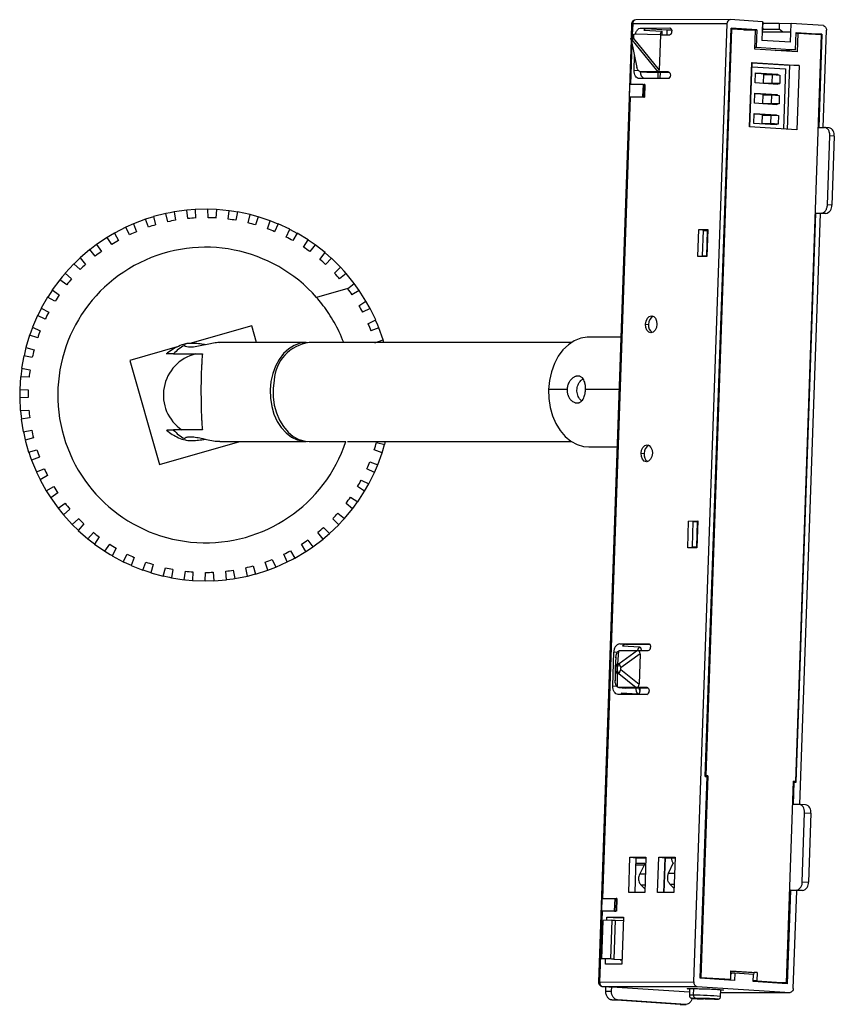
# Paper-space layout '_Superior' of a CAD drawing. Header units: millimetres. Extents: x -8 to 89, y -211 to -94.
import ezdxf

# ---------------------------------------------------------------- set-up
doc = ezdxf.new("R2010")
doc.units = ezdxf.units.MM

psp = doc.layouts.new('_Superior')

# ---------------------------------------------------------------- linework, layer by layer
at = {"color": 7, "linetype": 'Continuous', "lineweight": 25}
for p, q in [((76.26, -94.21), (65.11, -94.22)), ((80.11, -94.46), (76.28, -94.21)), ((64.61, -94.7), (64.55, -96.29)), ((64.74, -94.7), (64.69, -96.02)), ((75.9, -94.69), (64.74, -94.7)), ((65.74, -95.2), (69.12, -95.19)), ((65.74, -95.2), (66.47, -95.24)), ((66.06, -95.44), (68.19, -95.58)), ((66.38, -95.26), (68.79, -95.42)), ((68.19, -95.58), (68.18, -95.99)), ((68.79, -95.42), (68.77, -95.99)), ((68.79, -95.42), (69.35, -95.42)), ((69.14, -95.2), (69.12, -95.19)), ((71.98, -208.16), (75.9, -94.69)), ((73.33, -183.82), (76.39, -95.22)), ((76.43, -95.33), (73.38, -183.73)), ((79.44, -95.42), (76.39, -95.22)), ((76.43, -95.33), (76.39, -95.33)), ((79.26, -95.51), (76.43, -95.33)), ((77.88, -95.42), (79.44, -95.42)), ((79.19, -97.7), (79.26, -95.51)), ((79.44, -95.42), (79.37, -97.48)), ((80.11, -94.46), (80.03, -96.66)), ((80.11, -95.49), (80.07, -95.46)), ((80.11, -95.49), (80.07, -95.49)), ((80.11, -94.46), (80.17, -94.51)), ((80.14, -95.21), (80.11, -95.49)), ((80.13, -95.33), (82.06, -95.33)), ((80.14, -95.21), (80.17, -94.51)), ((80.16, -94.63), (82.08, -94.63)), ((82.08, -94.63), (82.06, -95.33)), ((82.47, -95.64), (82.06, -95.33)), ((82.08, -94.63), (83.49, -94.68)), ((83.42, -96.87), (83.49, -94.68)), ((87.32, -94.92), (83.49, -94.68)), ((87.27, -106.97), (87.67, -95.45)), ((64.54, -96.58), (60.69, -208.18)), ((64.53, -96.45), (64.53, -96.43)), ((64.67, -96.45), (64.53, -96.45)), ((64.55, -96.61), (65.24, -99.88)), ((64.69, -96.61), (64.55, -96.61)), ((67.75, -100.39), (64.69, -96.61)), ((64.83, -95.95), (64.82, -96.45)), ((64.82, -96.45), (67.86, -100.21)), ((68.01, -95.99), (64.94, -95.94)), ((68.01, -95.99), (67.86, -100.21)), ((68.01, -95.99), (69.09, -95.99)), ((83.42, -96.87), (80.03, -96.66)), ((80.07, -95.64), (82.47, -95.64)), ((83.46, -95.68), (80.07, -95.68)), ((83.46, -95.68), (82.47, -95.64)), ((84.02, -97.78), (84.09, -95.72)), ((84.04, -184.41), (87.09, -96.01)), ((84.09, -95.72), (87.14, -95.91)), ((84.27, -95.83), (84.09, -95.83)), ((84.27, -95.83), (84.19, -98.03)), ((87.09, -96.01), (84.27, -95.83)), ((87.14, -95.91), (85.59, -95.91)), ((87.14, -95.91), (86.76, -106.97)), ((64.65, -97.13), (64.49, -101.87)), ((84.19, -98.03), (79.19, -97.7)), ((79.2, -97.48), (79.37, -97.48)), ((79.37, -97.48), (84.02, -97.78)), ((81.59, -97.86), (83.25, -97.84)), ((84.02, -97.78), (83.02, -97.79)), ((83.25, -97.81), (83.02, -97.79)), ((83.17, -97.84), (83.16, -97.96)), ((83.26, -97.79), (83.25, -97.96)), ((64.89, -100.19), (64.95, -98.49)), ((64.89, -100.19), (65.41, -100.22)), ((78.57, -106.92), (78.83, -99.28)), ((78.62, -106.92), (78.88, -99.32)), ((78.83, -99.28), (84.43, -99.64)), ((78.83, -99.28), (78.88, -99.32)), ((78.87, -99.79), (82.82, -100.04)), ((78.88, -99.32), (83.3, -99.6)), ((82.82, -100.04), (82.57, -107.17)), ((83.3, -99.6), (83.04, -107.2)), ((84.43, -99.64), (83.3, -99.6)), ((84.43, -99.64), (84.16, -107.27)), ((68.91, -101.19), (65.53, -101.19)), ((65.66, -100.39), (66.41, -100.44)), ((68.94, -100.39), (65.69, -100.39)), ((65.69, -100.39), (66.43, -100.44)), ((66.43, -100.44), (66.41, -100.44)), ((66.43, -100.44), (69.06, -100.44)), ((67.73, -101.19), (67.75, -100.44)), ((68, -101.19), (68.03, -100.44)), ((68.96, -100.39), (68.94, -100.39)), ((79.22, -101.71), (79.26, -100.51)), ((79.26, -100.51), (81.91, -100.68)), ((79.26, -100.56), (81.24, -100.68)), ((80.24, -101.72), (80.28, -100.72)), ((80.28, -100.72), (81.29, -100.72)), ((81.24, -100.68), (81.23, -100.72)), ((81.24, -100.68), (81.91, -100.68)), ((81.26, -101.72), (81.29, -100.72)), ((81.29, -100.72), (82.17, -100.78)), ((81.91, -100.68), (81.91, -100.76)), ((82.17, -100.78), (82.14, -101.78)), ((64.36, -103.37), (64.41, -101.87)), ((65.97, -101.87), (64.41, -101.87)), ((65.97, -101.87), (65.91, -103.36)), ((65.97, -101.87), (66.11, -101.87)), ((66.06, -103.37), (66.11, -101.87)), ((66.18, -101.88), (66.11, -101.87)), ((66.18, -101.88), (66.13, -103.37)), ((81.87, -101.88), (79.22, -101.71)), ((81.12, -101.78), (80.24, -101.72)), ((80.24, -101.72), (81.26, -101.72)), ((81.12, -101.78), (82.14, -101.78)), ((81.2, -101.78), (81.2, -101.84)), ((82.14, -101.78), (81.26, -101.72)), ((81.87, -101.78), (81.87, -101.88)), ((64.44, -103.38), (61.16, -198.26)), ((64.36, -103.37), (65.91, -103.36)), ((64.36, -103.37), (64.37, -103.37)), ((64.44, -103.38), (64.37, -103.37)), ((66.13, -103.37), (64.44, -103.38)), ((66.06, -103.37), (65.91, -103.36)), ((66.06, -103.37), (66.13, -103.37)), ((79.14, -104.11), (79.18, -102.91)), ((79.18, -102.91), (81.83, -103.08)), ((79.18, -102.95), (81.15, -103.08)), ((80.16, -104.12), (80.19, -103.12)), ((80.19, -103.12), (81.21, -103.12)), ((81.15, -103.08), (81.83, -103.08)), ((81.15, -103.08), (81.15, -103.12)), ((81.17, -104.12), (81.21, -103.12)), ((81.21, -103.12), (82.09, -103.18)), ((81.83, -103.08), (81.83, -103.16)), ((82.09, -103.18), (82.06, -104.17)), ((81.79, -104.28), (79.14, -104.11)), ((81.04, -104.17), (80.16, -104.12)), ((80.16, -104.12), (81.17, -104.12)), ((82.06, -104.17), (81.04, -104.17)), ((81.12, -104.17), (81.11, -104.24)), ((82.06, -104.17), (81.17, -104.12)), ((81.79, -104.17), (81.79, -104.28)), ((79.06, -106.51), (79.1, -105.31)), ((79.1, -105.31), (81.75, -105.48)), ((79.1, -105.35), (81.07, -105.48)), ((80.08, -106.52), (80.11, -105.52)), ((80.11, -105.52), (81.12, -105.52)), ((81.07, -105.48), (81.75, -105.48)), ((81.07, -105.48), (81.07, -105.52)), ((81.09, -106.52), (81.12, -105.52)), ((81.12, -105.52), (82.01, -105.57)), ((81.75, -105.48), (81.74, -105.56)), ((82.01, -105.57), (81.97, -106.57)), ((84.16, -107.27), (78.57, -106.92)), ((81.71, -106.68), (79.06, -106.51)), ((80.96, -106.57), (80.08, -106.52)), ((80.08, -106.52), (81.09, -106.52)), ((81.97, -106.57), (80.96, -106.57)), ((81.03, -106.57), (81.03, -106.63)), ((81.97, -106.57), (81.09, -106.52)), ((81.71, -106.57), (81.71, -106.68)), ((86.76, -106.97), (87.43, -106.97)), ((87.98, -107), (87.46, -106.97)), ((87.79, -116.13), (88.07, -107.97)), ((88.59, -108), (88.07, -107.97)), ((88.59, -108), (88.31, -116.16)), ((88.31, -116.16), (87.79, -116.13)), ((8, -117.54), (7.03, -117.85)), ((9.45, -117.16), (7.99, -117.53)), ((7.99, -117.53), (8.24, -118.51)), ((9.7, -118.14), (9.45, -117.16)), ((11.93, -116.76), (10.44, -116.96)), ((10.44, -116.96), (10.58, -117.97)), ((12.94, -116.7), (11.93, -116.77)), ((12.07, -117.77), (11.93, -116.76)), ((14.44, -116.65), (12.94, -116.68)), ((12.94, -116.68), (12.96, -117.7)), ((14.46, -117.66), (14.44, -116.65)), ((15.45, -116.7), (14.44, -116.66)), ((15.45, -116.69), (15.36, -117.7)), ((16.95, -116.83), (15.45, -116.69)), ((16.85, -117.83), (16.95, -116.83)), ((17.95, -116.98), (17.74, -117.97)), ((19.42, -117.29), (17.95, -116.98)), ((19.21, -118.28), (19.42, -117.29)), ((20.39, -117.56), (19.41, -117.3)), ((20.4, -117.55), (20.08, -118.51)), ((21.82, -118.02), (20.4, -117.55)), ((84.08, -184.51), (86.41, -117.13)), ((86.92, -117.16), (84.5, -187.13)), ((86.92, -117.16), (86.41, -117.13)), ((86.41, -117.13), (87.08, -117.13)), ((87.6, -117.16), (86.92, -117.16)), ((87.6, -117.16), (87.08, -117.13)), ((4.7, -118.79), (3.37, -119.48)), ((5.63, -118.38), (4.7, -118.8)), ((5.17, -119.69), (4.7, -118.79)), ((7.03, -117.84), (5.62, -118.37)), ((5.62, -118.37), (5.99, -119.32)), ((7.39, -118.78), (7.03, -117.84)), ((21.5, -118.99), (21.82, -118.02)), ((22.76, -118.41), (21.82, -118.04)), ((22.76, -118.4), (22.33, -119.32)), ((24.12, -119.03), (22.76, -118.4)), ((2.49, -119.99), (1.25, -120.83)), ((3.06, -120.83), (2.49, -119.99)), ((3.37, -119.48), (3.83, -120.38)), ((23.69, -119.95), (24.12, -119.03)), ((25.02, -119.51), (24.49, -120.38)), ((26.3, -120.3), (25.02, -119.51)), ((72.44, -122.26), (72.55, -119.06)), ((72.55, -119.06), (73.63, -119.06)), ((72.55, -119.06), (73.07, -119.11)), ((73.06, -119.16), (72.96, -122.16)), ((73.06, -119.16), (73.57, -119.16)), ((73.07, -119.11), (73.63, -119.11)), ((73.07, -119.16), (73.07, -119.11)), ((73.11, -119.16), (73.11, -119.11)), ((73.57, -119.16), (73.46, -122.16)), ((73.63, -119.06), (73.52, -122.26)), ((73.63, -119.17), (73.57, -119.16)), ((1.26, -120.84), (0.45, -121.45)), ((1.25, -120.83), (1.82, -121.67)), ((25.77, -121.16), (26.3, -120.3)), ((27.12, -120.88), (26.29, -120.31)), ((27.13, -120.87), (26.5, -121.67)), ((28.31, -121.8), (27.13, -120.87)), ((0.44, -121.44), (-0.7, -122.42)), ((-0.7, -122.42), (-0.04, -123.19)), ((1.1, -122.22), (0.44, -121.44)), ((27.68, -122.6), (28.31, -121.8)), ((29.06, -122.48), (28.3, -121.81)), ((73.52, -122.26), (72.44, -122.26)), ((72.96, -122.16), (73.46, -122.16)), ((73, -122.2), (72.96, -122.16)), ((72.97, -122.26), (72.97, -122.17)), ((73, -122.26), (73, -122.2)), ((73.53, -122.2), (73, -122.2)), ((73.53, -122.16), (73.46, -122.16)), ((-1.43, -123.12), (-2.45, -124.22)), ((-0.69, -123.81), (-1.43, -123.12)), ((-0.69, -122.43), (-1.42, -123.13)), ((29.07, -122.47), (28.36, -123.19)), ((30.14, -123.52), (29.07, -122.47)), ((29.43, -124.24), (30.14, -123.52)), ((-2.45, -124.22), (-1.71, -124.91)), ((30.82, -124.27), (30.03, -124.91)), ((31.76, -125.44), (30.82, -124.27)), ((-3.1, -125), (-3.99, -126.21)), ((-2.28, -125.6), (-3.1, -125)), ((30.97, -126.08), (31.76, -125.44)), ((32.34, -126.27), (31.75, -125.45)), ((-4.54, -127.06), (-5.29, -128.36)), ((-3.67, -127.56), (-4.54, -127.06)), ((-3.98, -126.21), (-4.53, -127.06)), ((-3.99, -126.21), (-3.17, -126.81)), ((31.01, -126.04), (27.3, -127.1)), ((32.35, -126.27), (31.49, -126.81)), ((33.15, -127.53), (32.35, -126.27)), ((32.3, -128.08), (33.15, -127.53)), ((33.63, -128.43), (33.14, -127.54)), ((-5.75, -129.26), (-6.34, -130.64)), ((-4.82, -129.66), (-5.75, -129.26)), ((-5.28, -128.36), (-5.73, -129.27)), ((-5.29, -128.36), (-4.41, -128.86)), ((33.65, -128.42), (32.73, -128.86)), ((34.3, -129.77), (33.65, -128.42)), ((19.63, -130.45), (12.29, -132.55)), ((20.2, -132.45), (19.63, -130.45)), ((33.39, -130.21), (34.3, -129.77)), ((66.25, -130.28), (66.62, -130.3)), ((-6.69, -131.59), (-7.12, -133.03)), ((-5.72, -131.89), (-6.69, -131.59)), ((-6.34, -130.64), (-5.41, -131.04)), ((34.69, -130.71), (33.73, -131.04)), ((35.18, -132.13), (34.69, -130.71)), ((11.67, -132.75), (11.67, -132.79)), ((26.08, -132.45), (15.85, -132.45)), ((57.45, -132.45), (26.42, -132.45)), ((34.22, -132.46), (35.18, -132.13)), ((63.33, -131.8), (59.53, -131.8)), ((-7.36, -134.02), (-7.62, -135.49)), ((-6.36, -134.2), (-7.36, -134.02)), ((-7.11, -133.03), (-7.34, -134.02)), ((-7.12, -133.03), (-6.15, -133.32)), ((10.81, -132.97), (5.18, -134.58)), ((10.38, -133.8), (13.79, -133.8)), ((5.18, -134.58), (8.69, -146.87)), ((-7.61, -135.49), (-7.73, -136.5)), ((-7.62, -135.49), (-6.63, -135.67)), ((-7.75, -136.5), (-7.84, -138)), ((-6.74, -136.56), (-7.75, -136.5)), ((-7.84, -138), (-6.83, -138.06)), ((56.96, -137.99), (54.78, -137.99)), ((63.11, -137.99), (59.15, -137.99)), ((-6.84, -138.96), (-7.85, -139.01)), ((-7.85, -139.01), (-7.78, -140.51)), ((-7.78, -140.51), (-6.76, -140.46)), ((-6.67, -141.35), (-7.67, -141.52)), ((-7.67, -141.52), (-7.42, -143)), ((-7.42, -143), (-6.42, -142.83)), ((-7.41, -142.99), (-7.19, -143.98)), ((13.79, -142.8), (10.38, -142.8)), ((-6.22, -143.71), (-7.2, -143.99)), ((-7.2, -143.99), (-6.79, -145.43)), ((8.69, -146.87), (18.22, -144.15)), ((11.67, -143.81), (11.69, -143.85)), ((15.85, -144.15), (26.08, -144.15)), ((26.42, -144.15), (30.78, -144.15)), ((30.97, -144.15), (57.45, -144.15)), ((34.39, -144.29), (35.38, -144.53)), ((35.38, -144.53), (35.47, -144.15)), ((-6.79, -145.43), (-5.81, -145.15)), ((35.08, -145.5), (34.13, -145.15)), ((34.57, -146.91), (35.08, -145.5)), ((59.53, -144.8), (62.88, -144.8)), ((65.72, -145.56), (66.09, -145.59)), ((-5.52, -146), (-6.45, -146.39)), ((-6.45, -146.39), (-5.88, -147.77)), ((33.62, -146.56), (34.57, -146.91)), ((-5.88, -147.77), (-4.94, -147.38)), ((34.17, -147.84), (33.26, -147.39)), ((33.5, -149.18), (34.17, -147.84)), ((-4.55, -148.19), (-5.44, -148.69)), ((-5.44, -148.69), (-4.71, -150)), ((32.59, -148.73), (33.5, -149.18)), ((32.98, -150.05), (33.49, -149.17)), ((-4.71, -150), (-3.82, -149.51)), ((-4.7, -149.99), (-4.16, -150.85)), ((-3.34, -150.26), (-4.17, -150.85)), ((32.99, -150.06), (32.14, -149.51)), ((32.17, -151.32), (32.99, -150.06)), ((-4.17, -150.85), (-3.29, -152.07)), ((-3.29, -152.07), (-2.47, -151.48)), ((31.57, -152.13), (30.79, -151.49)), ((31.32, -150.76), (32.17, -151.32)), ((-1.91, -152.18), (-2.66, -152.86)), ((29.83, -152.64), (30.61, -153.29)), ((30.61, -153.29), (31.57, -152.13)), ((-2.66, -152.86), (-1.65, -153.98)), ((-1.65, -153.98), (-0.9, -153.3)), ((29.92, -154.03), (29.22, -153.3)), ((71.25, -156.77), (71.36, -153.58)), ((71.36, -153.58), (72.44, -153.57)), ((71.88, -153.62), (71.36, -153.58)), ((71.87, -153.63), (71.77, -156.62)), ((71.87, -153.63), (72.38, -153.63)), ((71.88, -153.62), (72.44, -153.62)), ((71.88, -153.63), (71.88, -153.62)), ((71.92, -153.63), (71.92, -153.62)), ((72.38, -153.63), (72.27, -156.62)), ((72.44, -153.57), (72.33, -156.77)), ((72.44, -153.63), (72.38, -153.63)), ((-0.26, -153.93), (-0.93, -154.69)), ((-0.93, -154.69), (0.2, -155.68)), ((0.2, -155.68), (0.87, -154.92)), ((28.07, -155.73), (27.45, -154.92)), ((28.06, -155.72), (28.83, -155.06)), ((28.14, -154.34), (28.84, -155.07)), ((28.84, -155.07), (29.92, -154.03)), ((0.21, -155.67), (1, -156.29)), ((1.57, -155.47), (1, -156.3)), ((26.26, -155.83), (26.87, -156.63)), ((26.87, -156.63), (28.07, -155.73)), ((1, -156.3), (2.23, -157.16)), ((2.23, -157.16), (2.81, -156.33)), ((3.57, -156.8), (3.09, -157.69)), ((24.22, -157.09), (24.74, -157.97)), ((24.74, -157.97), (26.03, -157.2)), ((26.03, -157.2), (25.51, -156.33)), ((72.33, -156.77), (71.25, -156.77)), ((71.77, -156.62), (72.27, -156.62)), ((71.81, -156.66), (71.77, -156.62)), ((71.77, -156.77), (71.78, -156.63)), ((71.81, -156.77), (71.81, -156.66)), ((72.34, -156.66), (71.81, -156.66)), ((72.34, -156.63), (72.27, -156.62)), ((3.09, -157.69), (4.41, -158.4)), ((4.41, -158.4), (4.89, -157.51)), ((5.71, -157.89), (5.33, -158.83)), ((6.73, -159.38), (7.1, -158.44)), ((21.52, -159.41), (21.22, -158.44)), ((22.06, -158.12), (22.47, -159.05)), ((22.47, -159.05), (23.84, -158.43)), ((23.84, -158.43), (23.42, -157.51)), ((5.33, -158.83), (6.73, -159.38)), ((6.73, -159.37), (7.69, -159.69)), ((7.95, -158.72), (7.69, -159.7)), ((7.69, -159.7), (9.14, -160.09)), ((9.14, -160.09), (9.4, -159.12)), ((10.28, -159.3), (10.13, -160.3)), ((11.61, -160.53), (11.77, -159.52)), ((12.66, -159.61), (12.62, -160.62)), ((14.12, -160.67), (14.16, -159.66)), ((15.06, -159.64), (15.14, -160.65)), ((16.63, -160.53), (16.55, -159.52)), ((17.44, -159.4), (17.64, -160.4)), ((19.11, -160.11), (18.92, -159.12)), ((19.79, -158.89), (20.09, -159.86)), ((20.09, -159.86), (21.52, -159.41)), ((21.52, -159.39), (22.47, -159.03)), ((10.13, -160.3), (11.61, -160.53)), ((12.62, -160.62), (14.12, -160.67)), ((14.12, -160.66), (15.14, -160.64)), ((15.14, -160.65), (16.63, -160.53)), ((17.64, -160.4), (19.11, -160.11)), ((62.98, -170.49), (63.1, -168.95)), ((65.31, -168.91), (63.12, -170.49)), ((63.22, -168.11), (66.6, -168.11)), ((63.22, -168.11), (63.95, -168.16)), ((63.26, -168.91), (66.57, -168.91)), ((63.54, -168.36), (65.53, -168.49)), ((63.95, -168.16), (66.73, -168.16)), ((66.62, -168.11), (66.6, -168.11)), ((62.37, -173.11), (62.51, -169.11)), ((62.9, -169.14), (62.51, -169.11)), ((62.75, -169.7), (62.65, -170.91)), ((65.61, -169.32), (63.35, -170.94)), ((65.61, -169.32), (65.49, -172.9)), ((62.64, -171.21), (62.65, -172.49)), ((62.86, -171.05), (62.92, -171.05)), ((63.12, -170.49), (62.98, -170.49)), ((63.34, -171.17), (65.49, -172.9)), ((62.95, -173.27), (62.94, -171.62)), ((62.94, -171.62), (63.08, -171.62)), ((63.08, -171.62), (65.16, -173.31)), ((62.37, -173.11), (62.81, -173.14)), ((63.09, -173.31), (63.83, -173.36)), ((66.42, -173.31), (63.11, -173.31)), ((63.11, -173.31), (63.84, -173.36)), ((63.84, -173.36), (63.83, -173.36)), ((63.84, -173.36), (66.55, -173.35)), ((65.58, -173.35), (65.57, -173.66)), ((66.44, -173.31), (66.42, -173.31)), ((66.39, -174.11), (63.01, -174.11)), ((65.34, -174.08), (63.35, -173.96)), ((72.73, -207.71), (73.55, -183.84)), ((73.63, -183.74), (72.81, -207.62)), ((73.33, -183.82), (73.55, -183.84)), ((73.34, -183.73), (73.38, -183.73)), ((73.63, -183.74), (73.34, -183.74)), ((73.63, -183.74), (73.38, -183.73)), ((82.96, -208.27), (83.79, -184.39)), ((83.77, -187.13), (83.86, -184.5)), ((83.86, -184.5), (83.78, -184.5)), ((84.04, -184.41), (83.79, -184.39)), ((84.04, -184.41), (83.79, -184.41)), ((83.86, -184.5), (84.08, -184.51)), ((84.44, -187.13), (83.77, -187.13)), ((85.21, -187.18), (84.47, -187.13)), ((84.8, -196.29), (85.09, -188.13)), ((85.09, -188.13), (85.82, -188.18)), ((85.82, -188.18), (85.54, -196.34)), ((64.26, -197.58), (64.41, -193.39)), ((64.41, -193.39), (66.3, -193.38)), ((64.41, -193.39), (65.15, -193.45)), ((65.01, -197.58), (65.15, -193.45)), ((65.15, -193.45), (66.3, -193.45)), ((66.3, -193.38), (66.16, -197.58)), ((67.68, -197.58), (67.82, -193.38)), ((67.82, -193.38), (69.75, -193.38)), ((67.82, -193.38), (68.56, -193.45)), ((68.41, -197.58), (68.56, -193.45)), ((68.46, -197.58), (68.6, -193.45)), ((68.56, -193.45), (69.75, -193.45)), ((69.75, -193.38), (69.6, -197.58)), ((66.08, -194.33), (65.12, -194.33)), ((66.17, -194.15), (65.13, -194.15)), ((66.21, -194.08), (65.56, -195.37)), ((68.99, -195.28), (69.58, -194.03)), ((65.56, -195.37), (66.23, -195.37)), ((68.99, -195.28), (69.68, -195.28)), ((65.7, -196.67), (66.17, -197.15)), ((65.7, -196.67), (66.19, -196.67)), ((69.62, -197.07), (69.14, -196.58)), ((69.14, -196.58), (69.64, -196.58)), ((84.8, -196.29), (85.54, -196.34)), ((66.16, -197.58), (64.26, -197.58)), ((69.6, -197.58), (67.68, -197.58)), ((83.42, -197.31), (83.03, -208.37)), ((83.42, -197.31), (84.1, -197.29)), ((84.15, -197.35), (83.42, -197.31)), ((83.75, -208.92), (84.15, -197.35)), ((84.84, -197.34), (84.1, -197.29)), ((84.84, -197.34), (84.15, -197.35)), ((61.08, -198.26), (61.03, -199.76)), ((61.08, -198.26), (62.64, -198.26)), ((62.59, -199.76), (62.64, -198.26)), ((62.64, -198.26), (62.78, -198.26)), ((62.78, -198.26), (62.73, -199.76)), ((62.85, -198.27), (62.78, -198.26)), ((62.85, -198.27), (62.8, -199.77)), ((61.11, -199.77), (60.82, -208.17)), ((61.04, -199.76), (61.03, -199.76)), ((62.59, -199.76), (61.03, -199.76)), ((61.04, -199.76), (61.11, -199.77)), ((62.8, -199.77), (61.11, -199.77)), ((61.68, -200.86), (61.69, -200.48)), ((61.69, -200.48), (63.66, -200.48)), ((61.69, -200.48), (62.43, -200.54)), ((62.59, -199.76), (62.73, -199.76)), ((62.8, -199.77), (62.73, -199.76)), ((63.66, -200.48), (63.46, -206.07)), ((61.07, -205.41), (61.23, -200.87)), ((62.27, -200.84), (61.23, -200.87)), ((62.27, -200.84), (62.11, -205.44)), ((62.43, -200.54), (63.65, -200.54)), ((62.64, -200.84), (62.49, -205.45)), ((62.64, -200.84), (63.64, -200.88)), ((61.37, -205.43), (61.07, -205.41)), ((62.11, -205.44), (61.07, -205.41)), ((61.5, -206.07), (61.52, -205.44)), ((63.46, -206.07), (61.5, -206.07)), ((62.23, -206.01), (63.47, -205.97)), ((62.49, -205.45), (63.48, -205.5)), ((63.24, -205.55), (63.48, -205.56)), ((76.34, -207.84), (76.37, -206.84)), ((76.42, -207.12), (76.36, -207.28)), ((76.37, -206.84), (79.47, -207.04)), ((76.37, -206.87), (79.13, -207.04)), ((76.81, -207.12), (76.42, -207.12)), ((76.81, -207.12), (76.78, -207.97)), ((79.02, -207.26), (76.81, -207.12)), ((78.99, -208.11), (79.02, -207.26)), ((79.13, -207.04), (79.01, -207.36)), ((79.47, -207.04), (79.13, -207.04)), ((79.47, -207.04), (79.43, -208.04)), ((60.82, -208.17), (71.98, -208.16)), ((61.13, -208.69), (61.89, -208.74)), ((61.17, -208.69), (72.33, -208.69)), ((61.17, -208.69), (61.91, -208.74)), ((72.33, -208.69), (83.37, -209.39)), ((72.81, -207.62), (72.73, -207.62)), ((72.73, -207.67), (76.13, -207.89)), ((76.78, -207.97), (72.73, -207.71)), ((72.81, -207.62), (76.34, -207.84)), ((75.21, -207.87), (75.21, -207.83)), ((75.66, -207.84), (76.34, -207.84)), ((76.14, -207.87), (75.66, -207.84)), ((76.15, -207.84), (76.12, -207.93)), ((79.43, -208.04), (78.99, -208.04)), ((78.99, -208.07), (82.02, -208.27)), ((83.03, -208.37), (78.99, -208.11)), ((79.43, -208.04), (82.96, -208.27)), ((82.96, -208.27), (82.02, -208.27)), ((61.55, -209.24), (61.57, -208.72)), ((61.55, -209.24), (62.23, -209.24)), ((61.91, -208.74), (62.25, -208.74)), ((62.23, -209.24), (62.25, -208.74)), ((62.25, -208.74), (71.46, -209.33)), ((71.47, -208.95), (71.44, -209.77)), ((71.93, -209.74), (71.96, -208.94)), ((75.14, -209.89), (75.17, -209.07)), ((75.16, -209.4), (83.37, -209.39)), ((75.16, -209.4), (83.38, -209.4)), ((62.25, -210.29), (62.93, -210.29)), ((70.35, -210.81), (62.25, -210.29)), ((71.03, -210.81), (62.93, -210.29)), ((70.35, -210.81), (71.03, -210.81)), ((70.38, -210.81), (71.06, -210.81))]:
    psp.add_line(p, q, dxfattribs=at)
at = {"color": 7, "linetype": 'Continuous', "lineweight": 25, "flags": 128}
for points in [[(64.63, -94.7), (64.61, -94.7), (64.61, -94.7), (64.61, -94.7)], [(69.12, -95.19), (69.17, -95.2), (69.22, -95.22), (69.26, -95.26), (69.3, -95.31), (69.34, -95.37), (69.36, -95.44), (69.37, -95.52), (69.37, -95.59)], [(64.68, -96.03), (64.68, -96.27), (64.67, -96.45)], [(65.53, -101.19), (65.4, -101.17), (65.27, -101.11), (65.16, -101.02), (65.06, -100.9), (64.98, -100.75), (64.93, -100.57), (64.89, -100.39), (64.89, -100.19)], [(68.94, -100.39), (69.04, -100.42), (69.12, -100.5), (69.18, -100.63), (69.19, -100.79), (69.17, -100.94), (69.1, -101.07), (69.01, -101.16), (68.91, -101.19)], [(10.44, -116.98), (9.95, -117.07), (9.45, -117.17)], [(17.95, -116.99), (17.49, -116.91), (16.95, -116.84)], [(3.37, -119.49), (2.91, -119.75), (2.5, -120)], [(25.01, -119.52), (24.63, -119.32), (24.12, -119.04)], [(30.81, -124.28), (30.55, -123.99), (30.13, -123.53)], [(-2.44, -124.23), (-2.81, -124.66), (-3.09, -125.01)], [(66.25, -130.28), (66.31, -129.9), (66.47, -129.57), (66.7, -129.36), (66.96, -129.28), (67.22, -129.36), (67.43, -129.57), (67.56, -129.9), (67.6, -130.28)], [(34.67, -130.71), (34.54, -130.38), (34.29, -129.78)], [(67.6, -130.28), (67.54, -130.66), (67.38, -130.99), (67.15, -131.2), (66.89, -131.28), (66.63, -131.2), (66.42, -130.99), (66.29, -130.66), (66.25, -130.28)], [(-6.33, -130.65), (-6.54, -131.21), (-6.68, -131.6)], [(26.25, -132.46), (26.08, -132.45), (25.36, -132.53), (24.66, -132.78), (24, -133.19), (23.39, -133.75), (22.87, -134.44), (22.44, -135.23), (22.11, -136.12), (21.9, -137.07), (21.81, -138.05), (21.84, -139.04), (21.99, -140.01), (22.26, -140.93), (22.64, -141.78), (23.12, -142.52), (23.69, -143.15), (24.32, -143.63), (25, -143.96), (25.72, -144.13), (26.25, -144.15)], [(35.26, -132.45), (35.18, -132.16), (35.17, -132.13)], [(59.53, -131.8), (59.36, -131.8), (58.58, -131.93), (57.82, -132.23), (57.12, -132.7), (56.48, -133.32), (55.92, -134.07), (55.46, -134.94), (55.11, -135.9), (54.88, -136.93), (54.78, -137.99)], [(22.27, -136.9), (22.16, -137.88), (22.17, -138.88), (22.3, -139.85), (22.55, -140.78), (22.91, -141.64), (23.38, -142.4), (23.93, -143.05), (24.55, -143.56), (25.22, -143.92), (25.94, -144.11), (26.42, -144.15)], [(-7.83, -138), (-7.84, -138.63), (-7.84, -139.01)], [(54.78, -137.99), (54.81, -139.07), (54.96, -140.12), (55.25, -141.12), (55.64, -142.05), (56.15, -142.87), (56.74, -143.57), (57.41, -144.12), (58.14, -144.52), (58.91, -144.75), (59.53, -144.8)], [(-7.76, -140.51), (-7.76, -140.52), (-7.65, -141.52)], [(35.07, -145.49), (35.16, -145.22), (35.36, -144.52)], [(65.72, -145.56), (65.79, -145.18), (65.94, -144.86), (66.17, -144.64), (66.43, -144.56), (66.69, -144.64), (66.9, -144.86), (67.03, -145.18), (67.07, -145.56)], [(-6.77, -145.43), (-6.56, -146.06), (-6.44, -146.38)], [(67.07, -145.56), (67.01, -145.94), (66.85, -146.27), (66.62, -146.49), (66.36, -146.56), (66.11, -146.49), (65.89, -146.27), (65.76, -145.95), (65.72, -145.56)], [(34.16, -147.83), (34.52, -147), (34.56, -146.9)], [(-5.87, -147.77), (-5.85, -147.81), (-5.43, -148.68)], [(31.56, -152.12), (31.72, -151.92), (32.16, -151.31)], [(-3.28, -152.07), (-2.85, -152.62), (-2.65, -152.86)], [(29.91, -154.02), (30.51, -153.38), (30.6, -153.28)], [(-1.64, -153.97), (-1.58, -154.03), (-0.92, -154.68)], [(2.24, -157.15), (2.86, -157.54), (3.1, -157.68)], [(26.02, -157.19), (26.21, -157.07), (26.86, -156.62)], [(4.42, -158.39), (4.53, -158.44), (5.34, -158.82)], [(23.83, -158.42), (24.58, -158.04), (24.73, -157.95)], [(9.14, -160.08), (9.9, -160.24), (10.13, -160.29)], [(11.62, -160.51), (11.77, -160.53), (12.62, -160.61)], [(16.63, -160.52), (17.43, -160.42), (17.64, -160.39)], [(19.11, -160.1), (19.29, -160.05), (20.09, -159.85)], [(66.6, -168.11), (66.65, -168.12), (66.7, -168.14), (66.75, -168.18), (66.79, -168.23), (66.82, -168.29), (66.84, -168.36), (66.85, -168.43), (66.86, -168.51)], [(63.01, -174.11), (62.88, -174.09), (62.75, -174.03), (62.64, -173.94), (62.54, -173.82), (62.46, -173.66), (62.41, -173.49), (62.38, -173.3), (62.37, -173.11)], [(66.42, -173.31), (66.47, -173.31), (66.52, -173.34), (66.57, -173.37), (66.61, -173.42), (66.64, -173.48), (66.66, -173.55), (66.67, -173.63), (66.68, -173.71)], [(85.09, -188.13), (85.08, -187.93), (85.05, -187.75), (84.99, -187.57), (84.91, -187.42), (84.81, -187.3), (84.7, -187.21), (84.57, -187.15), (84.44, -187.13)]]:
    psp.add_lwpolyline(points, dxfattribs=at)
at = {"color": 7, "linetype": 'Continuous', "lineweight": 25}
for centre, radius, start, end in [((65.11, -94.72), 0.5, 90.0349, 178.0225), ((65.18, -94.66), 0.44, 99.2146, 185.4658), ((76.33, -94.65), 0.435, 96.2189, 185.7972), ((65.01, -94.66), 0.39, 148.4413, 185.7403), ((64.72, -96.42), 1.72, 89.4499, 93.1844), ((69.01, -95.63), 0.369, 282.9531, 6.2108), ((64.74, -92.95), 3.55, 268.9016, 269.6143), ((65.39, -97.06), 0.83, 138.5087, 147.7672), ((64.75, -91.62), 4.89, 269.6076, 270.1937), ((65.67, -97.3), 1.2, 135.3473, 138.8804), ((66.54, -100.41), 0.913, 178.2325, 238.4441), ((87.74, -107.84), 0.866, 349.0013, 74.0711), ((87.39, -116.26), 0.923, 282.9531, 6.2108), ((14.16, -138.66), 21, 93.2712, 95.7232), ((14.16, -138.66), 21, 86.7257, 89.1778), ((14.16, -138.66), 21, 106.3621, 108.8141), ((14.16, -138.66), 21, 99.8166, 102.2687), ((14.16, -138.66), 21, 80.1803, 82.6323), ((14.16, -138.66), 21, 73.6348, 76.0869), ((14.16, -138.66), 21, 112.9076, 115.3596), ((14.16, -138.66), 21, 67.0894, 69.5414), ((14.16, -138.66), 21, 60.5439, 62.9959), ((14.16, -138.66), 17.5, 41.3287, 341.7196), ((14.16, -138.66), 21, 119.453, 121.905), ((14.16, -138.66), 21, 53.9985, 56.4505), ((14.16, -138.66), 21, 125.9985, 128.4505), ((14.16, -138.66), 21, 132.5439, 134.9959), ((14.16, -138.66), 21, 47.453, 49.905), ((14.16, -138.66), 21, 40.9076, 43.3596), ((14.16, -138.66), 21, 139.0894, 141.5414), ((14.16, -138.66), 21, 145.6348, 148.0869), ((14.16, -138.66), 21, 152.1803, 154.6323), ((67.62, -130.23), 1, 116.4387, 184.2367), ((67.56, -130.45), 0.956, 171.4451, 237.4192), ((14.16, -138.66), 21, 158.7257, 161.1778), ((13.55, -136.53), 4.19, 116.7231, 139.2508), ((27.05, -137.2), 4.79, 97.508, 176.494), ((14.16, -138.66), 21, 165.2712, 167.7232), ((14.16, -138.66), 5, 103.5502, 235.877), ((14.16, -138.66), 21, 171.8166, 174.2687), ((14.16, -138.66), 21, 178.3621, 180.8141), ((14.16, -138.66), 21, 184.9076, 187.3596), ((14.16, -138.66), 21, 191.453, 193.905), ((13.55, -140.07), 4.19, 220.7492, 243.2769), ((14.16, -138.66), 21, 341.9985, 344.4505), ((14.16, -138.66), 21, 197.9985, 200.4505), ((67.03, -145.73), 0.956, 171.4451, 237.4192), ((67.09, -145.51), 1, 116.4387, 184.2367), ((14.16, -138.66), 21, 335.453, 337.905), ((14.16, -138.66), 21, 204.5439, 206.9959), ((14.16, -138.66), 21, 328.9076, 331.3596), ((14.16, -138.66), 21, 211.0894, 213.5414), ((14.16, -138.66), 21, 217.6348, 220.0869), ((14.16, -138.66), 21, 322.3621, 324.8141), ((14.16, -138.66), 21, 315.8166, 318.2687), ((14.16, -138.66), 21, 224.1803, 226.6323), ((14.16, -138.66), 21, 230.7257, 233.1778), ((14.16, -138.66), 21, 309.2712, 311.7232), ((14.16, -138.66), 21, 302.7257, 305.1778), ((14.16, -138.66), 21, 237.2712, 239.7232), ((14.16, -138.66), 21, 296.1803, 298.6323), ((14.16, -138.66), 21, 243.8166, 246.2687), ((14.16, -138.66), 21, 250.3621, 252.8141), ((14.16, -138.66), 21, 289.6348, 292.0869), ((14.16, -138.66), 21, 256.9076, 259.3596), ((14.16, -138.66), 21, 263.453, 265.905), ((14.16, -138.66), 21, 269.9985, 272.4505), ((14.16, -138.66), 21, 276.5439, 278.9959), ((14.16, -138.66), 21, 283.0894, 285.5414), ((63.42, -169.01), 0.923, 102.9531, 186.2108), ((63.98, -168.74), 0.574, 92.3125, 139.4161), ((66.35, -169.22), 1.1, 138.2385, 163.6083), ((66.49, -168.55), 0.369, 282.9531, 6.2108), ((63.14, -171.17), 0.497, 184.6114, 246.7632), ((63.18, -170.98), 0.531, 111.9082, 172.3411), ((64.83, -172.33), 1.89, 142.146, 158.103), ((64.98, -169.82), 1.98, 199.6593, 214.3483), ((66.25, -173.37), 1.15, 179.0884, 217.9244), ((66.31, -173.75), 0.369, 282.9531, 6.2108), ((63.81, -173.57), 0.599, 220.0619, 243.8076), ((84.97, -188.01), 0.866, 349.0013, 74.0711), ((70.49, -193.42), 1.18, 181.4248, 216.4243), ((83.88, -196.39), 0.931, 284.1221, 5.9373), ((84.61, -196.43), 0.931, 284.1221, 5.9373), ((60.78, -208.71), 0.545, 85.8097, 99.7025), ((61.19, -208.19), 0.5, 178.0225, 270), ((60.98, -208.62), 0.256, 119.7025, 144.2073), ((61.48, -208.19), 0.658, 177.8809, 197.8182), ((61.23, -208.31), 0.391, 193.1605, 261.0009), ((72.44, -208.23), 0.465, 171.2229, 256.4664), ((71.76, -211.24), 1.51, 83.4384, 102.0788), ((72.2, -209.78), 0.279, 171.2229, 256.4664), ((72.31, -235.78), 26.04, 83.7662, 90.8428)]:
    psp.add_arc(centre, radius, start, end, dxfattribs=at)
for points, knots in [([(65.07, -95.94), (65.07, -95.9), (65.1, -95.72), (65.24, -95.47), (65.47, -95.24), (65.65, -95.21), (65.74, -95.2)], [0, 0, 0, 0, 0.099406, 0.399604, 0.699802, 1, 1, 1, 1]), ([(66.47, -95.24), (66.45, -95.24), (66.42, -95.24), (66.36, -95.26), (66.31, -95.27), (66.24, -95.3), (66.15, -95.35), (66.09, -95.41), (66.06, -95.44)], [0, 0, 0, 0, 0.123264, 0.247181, 0.372544, 0.500119, 0.747297, 1, 1, 1, 1]), ([(68.19, -95.58), (68.15, -95.63), (68.07, -95.73), (67.99, -95.88), (67.97, -95.97), (67.96, -95.99)], [0, 0, 0, 0, 0.438955, 0.87791, 1, 1, 1, 1]), ([(87.32, -94.92), (87.42, -94.93), (87.51, -94.99), (87.64, -95.18), (87.68, -95.31), (87.67, -95.45)], [0, 0, 0, 0, 0.5, 0.5, 1, 1, 1, 1]), ([(64.68, -96.03), (64.67, -96.04), (64.65, -96.07), (64.62, -96.11), (64.6, -96.16), (64.57, -96.22), (64.54, -96.32), (64.53, -96.39), (64.53, -96.43)], [0, 0, 0, 0, 0.1237575, 0.2472582, 0.3722075, 0.5002527, 0.7473612, 1, 1, 1, 1]), ([(64.68, -96.03), (64.69, -96.02), (64.72, -96), (64.75, -95.98), (64.79, -95.96), (64.82, -95.95), (64.83, -95.95)], [0, 0, 0, 0, 0.268567, 0.523491, 0.7666, 1, 1, 1, 1]), ([(65.69, -100.39), (65.65, -100.39), (65.61, -100.38), (65.51, -100.33), (65.46, -100.29), (65.38, -100.19), (65.34, -100.13), (65.28, -100.01), (65.26, -99.94), (65.24, -99.88)], [0, 0, 0, 0, 0.25, 0.25, 0.5, 0.5, 0.75, 0.75, 1, 1, 1, 1]), ([(88.07, -107.97), (88.07, -107.94), (88.08, -107.87), (88.07, -107.78), (88.06, -107.69), (88.03, -107.57), (87.99, -107.42), (87.9, -107.26), (87.8, -107.13), (87.68, -107.04), (87.56, -106.98), (87.48, -106.97), (87.43, -106.97)], [0, 0, 0, 0, 0.060099, 0.119808, 0.179664, 0.240199, 0.369538, 0.500121, 0.62939, 0.760042, 0.879663, 1, 1, 1, 1]), ([(87.08, -117.13), (87.1, -117.13), (87.15, -117.13), (87.21, -117.11), (87.27, -117.09), (87.36, -117.05), (87.46, -116.97), (87.57, -116.84), (87.67, -116.68), (87.73, -116.5), (87.78, -116.32), (87.79, -116.19), (87.79, -116.13)], [0, 0, 0, 0, 0.060099, 0.119808, 0.179664, 0.240199, 0.369538, 0.500121, 0.62939, 0.760042, 0.879663, 1, 1, 1, 1]), ([(30.51, -132.45), (30.47, -132.34), (30.28, -131.79), (29.85, -130.88), (29.25, -129.76), (28.59, -128.74), (27.92, -127.83), (27.51, -127.35), (27.3, -127.1)], [0, 0, 0, 0, 0.048859, 0.23143, 0.41622, 0.601083, 0.80054, 1, 1, 1, 1]), ([(11.89, -132.6), (11.85, -132.6), (11.53, -132.66), (10.95, -132.88), (10.19, -133.28), (9.71, -133.6), (9.51, -133.8), (9.51, -133.8)], [0, 0, 0, 0, 0.044557, 0.366482, 0.683591, 0.997606, 1, 1, 1, 1]), ([(15.85, -132.46), (15.82, -132.46), (15.63, -132.44), (15.1, -132.51), (14.33, -132.66), (13.5, -132.86), (12.72, -133), (12.12, -133.02), (11.77, -132.93), (11.7, -132.84), (11.67, -132.79)], [0, 0, 0, 0, 0.024276, 0.162927, 0.303046, 0.453336, 0.609704, 0.756259, 0.892153, 1, 1, 1, 1]), ([(14.12, -132.71), (13.99, -132.69), (13.58, -132.61), (12.92, -132.55), (12.27, -132.54), (11.81, -132.58), (11.71, -132.67), (11.67, -132.71)], [0, 0, 0, 0, 0.106505, 0.333461, 0.556788, 0.778103, 1, 1, 1, 1]), ([(10.38, -133.8), (10.31, -133.8), (10, -133.8), (9.6, -133.8), (9.54, -133.8), (9.52, -133.8)], [0, 0, 0, 0, 0.13595, 0.574078, 1, 1, 1, 1]), ([(13.79, -133.8), (13.76, -134.05), (13.74, -134.32), (13.71, -134.79), (13.7, -134.95), (13.68, -135.3), (13.67, -135.49), (13.65, -135.87), (13.65, -136.07), (13.64, -136.48), (13.63, -136.7), (13.62, -137.37), (13.61, -137.82), (13.61, -138.53), (13.62, -138.76), (13.62, -139.22), (13.62, -139.45), (13.63, -139.89), (13.64, -140.11), (13.65, -140.53), (13.65, -140.73), (13.67, -141.11), (13.68, -141.3), (13.7, -141.65), (13.7, -141.81), (13.74, -142.28), (13.76, -142.56), (13.79, -142.8)], [0, 0, 0, 0, 0.125, 0.125, 0.1875, 0.1875, 0.25, 0.25, 0.3125, 0.3125, 0.375, 0.375, 0.5, 0.5, 0.5625, 0.5625, 0.625, 0.625, 0.6875, 0.6875, 0.75, 0.75, 0.8125, 0.8125, 0.875, 0.875, 1, 1, 1, 1]), ([(58.26, -136.41), (58.23, -136.41), (58.17, -136.41), (58.09, -136.42), (58, -136.45), (57.91, -136.48), (57.78, -136.54), (57.6, -136.65), (57.39, -136.86), (57.21, -137.12), (57.09, -137.36), (57.02, -137.58), (56.98, -137.79), (56.97, -137.93), (56.96, -137.99)], [0, 0, 0, 0, 0.0476458, 0.0964615, 0.1464641, 0.1976695, 0.2500923, 0.3539984, 0.4998973, 0.6438828, 0.7497279, 0.8362002, 0.9196008, 1, 1, 1, 1]), ([(59.15, -137.99), (59.15, -137.95), (59.15, -137.87), (59.15, -137.75), (59.14, -137.63), (59.13, -137.5), (59.1, -137.34), (59.05, -137.12), (58.95, -136.86), (58.81, -136.65), (58.66, -136.53), (58.53, -136.45), (58.4, -136.41), (58.3, -136.41), (58.26, -136.41)], [0, 0, 0, 0, 0.047848, 0.096769, 0.146778, 0.197892, 0.250123, 0.356051, 0.500195, 0.646135, 0.750109, 0.836713, 0.919986, 1, 1, 1, 1]), ([(58.13, -138.07), (58.14, -137.97), (58.16, -137.76), (58.29, -137.36), (58.52, -136.97), (58.75, -136.81), (58.84, -136.75)], [0, 0, 0, 0, 0.1891294, 0.3888783, 0.7761907, 1, 1, 1, 1]), ([(56.96, -137.99), (56.96, -138.03), (56.96, -138.12), (56.97, -138.24), (56.99, -138.36), (57.01, -138.49), (57.06, -138.65), (57.15, -138.88), (57.31, -139.14), (57.51, -139.35), (57.7, -139.48), (57.86, -139.55), (58.01, -139.59), (58.1, -139.6), (58.15, -139.6)], [0, 0, 0, 0, 0.047877, 0.096828, 0.14687, 0.198019, 0.250288, 0.356141, 0.500181, 0.646068, 0.749997, 0.836643, 0.919953, 1, 1, 1, 1]), ([(58.67, -139.34), (58.61, -139.3), (58.42, -139.15), (58.24, -138.78), (58.14, -138.38), (58.13, -138.17), (58.13, -138.07)], [0, 0, 0, 0, 0.163423, 0.580973, 0.796172, 1, 1, 1, 1]), ([(58.15, -139.6), (58.17, -139.6), (58.23, -139.6), (58.31, -139.58), (58.39, -139.56), (58.47, -139.53), (58.58, -139.46), (58.71, -139.35), (58.87, -139.14), (58.99, -138.88), (59.06, -138.63), (59.11, -138.41), (59.14, -138.2), (59.14, -138.06), (59.15, -137.99)], [0, 0, 0, 0, 0.047721, 0.096619, 0.14671, 0.19801, 0.250534, 0.354388, 0.500472, 0.644278, 0.750154, 0.836468, 0.919727, 1, 1, 1, 1]), ([(9.54, -142.83), (9.76, -143), (10.2, -143.35), (10.96, -143.72), (11.54, -143.95), (11.87, -144), (11.92, -144.01)], [0, 0, 0, 0, 0.311731, 0.628224, 0.944076, 1, 1, 1, 1]), ([(9.56, -142.8), (9.56, -142.8), (9.56, -142.8), (9.94, -142.8), (10.28, -142.8), (10.38, -142.8)], [0, 0, 0, 0, 0.349585, 0.817561, 1, 1, 1, 1]), ([(11.67, -143.81), (11.72, -143.75), (11.82, -143.64), (12.29, -143.57), (12.92, -143.63), (13.66, -143.78), (14.48, -143.97), (15.27, -144.13), (15.67, -144.14), (15.85, -144.14)], [0, 0, 0, 0, 0.146963, 0.294329, 0.432649, 0.570058, 0.719141, 0.875667, 1, 1, 1, 1]), ([(11.73, -143.96), (11.82, -143.99), (12.01, -144.05), (12.59, -144.07), (13.32, -144.01), (13.87, -143.94), (14.14, -143.89), (14.14, -143.89)], [0, 0, 0, 0, 0.253697, 0.503338, 0.75073, 0.998772, 1, 1, 1, 1]), ([(62.79, -169.41), (62.8, -169.39), (62.81, -169.35), (62.83, -169.29), (62.86, -169.21), (62.91, -169.12), (62.98, -169.02), (63.06, -168.98), (63.1, -168.95)], [0, 0, 0, 0, 0.089794, 0.203022, 0.339717, 0.499885, 0.748124, 1, 1, 1, 1]), ([(65.61, -169.32), (65.61, -169.19), (65.59, -169.09), (65.49, -168.95), (65.41, -168.91), (65.31, -168.91)], [0, 0, 0, 0, 0.5, 0.5, 1, 1, 1, 1]), ([(65.53, -168.49), (65.54, -168.49), (65.56, -168.49), (65.6, -168.51), (65.63, -168.54), (65.67, -168.59), (65.71, -168.67), (65.73, -168.79), (65.73, -168.89), (65.73, -168.94)], [0, 0, 0, 0, 0.080588, 0.162875, 0.249962, 0.367071, 0.500311, 0.725436, 1, 1, 1, 1]), ([(62.74, -169.78), (62.74, -169.75), (62.75, -169.69), (62.76, -169.6), (62.77, -169.5), (62.79, -169.44), (62.79, -169.41)], [0, 0, 0, 0, 0.2356804, 0.4802771, 0.7347624, 1, 1, 1, 1]), ([(62.65, -170.91), (62.65, -170.94), (62.65, -170.98), (62.64, -171.06), (62.64, -171.14), (62.64, -171.18), (62.64, -171.21)], [0, 0, 0, 0, 0.25284, 0.502156, 0.750106, 1, 1, 1, 1]), ([(62.86, -171.05), (62.85, -171.08), (62.85, -171.15), (62.86, -171.25), (62.87, -171.34), (62.89, -171.44), (62.91, -171.54), (62.93, -171.59), (62.94, -171.62)], [0, 0, 0, 0, 0.161962, 0.325725, 0.491351, 0.658901, 0.828432, 1, 1, 1, 1]), ([(62.98, -170.49), (62.97, -170.52), (62.94, -170.58), (62.91, -170.67), (62.89, -170.76), (62.87, -170.85), (62.86, -170.95), (62.86, -171.02), (62.86, -171.05)], [0, 0, 0, 0, 0.171638, 0.341211, 0.508775, 0.674387, 0.838108, 1, 1, 1, 1]), ([(62.92, -171.05), (62.93, -171.02), (62.93, -170.95), (62.95, -170.85), (62.98, -170.76), (63.01, -170.67), (63.06, -170.57), (63.1, -170.52), (63.12, -170.49)], [0, 0, 0, 0, 0.161222, 0.324381, 0.489665, 0.657249, 0.827306, 1, 1, 1, 1]), ([(63.08, -171.62), (63.06, -171.59), (63.03, -171.54), (62.99, -171.44), (62.96, -171.34), (62.94, -171.25), (62.92, -171.15), (62.92, -171.08), (62.92, -171.05)], [0, 0, 0, 0, 0.172485, 0.342417, 0.50996, 0.675285, 0.83857, 1, 1, 1, 1]), ([(63.35, -170.94), (63.3, -170.98), (63.28, -171.01), (63.27, -171.07), (63.27, -171.08), (63.28, -171.1), (63.29, -171.11), (63.3, -171.14), (63.32, -171.15), (63.34, -171.17)], [0, 0, 0, 0, 0.5, 0.5, 0.625, 0.625, 0.75, 0.75, 1, 1, 1, 1]), ([(62.68, -172.8), (62.67, -172.74), (62.65, -172.61), (62.65, -172.48), (62.65, -172.42)], [0, 0, 0, 0, 0.519737, 1, 1, 1, 1]), ([(62.68, -172.8), (62.68, -172.83), (62.69, -172.87), (62.71, -172.95), (62.73, -173.01), (62.77, -173.1), (62.84, -173.2), (62.91, -173.24), (62.95, -173.27)], [0, 0, 0, 0, 0.123725, 0.246193, 0.369642, 0.496258, 0.742641, 1, 1, 1, 1]), ([(65.16, -173.31), (65.26, -173.31), (65.34, -173.27), (65.45, -173.13), (65.48, -173.03), (65.49, -172.9)], [0, 0, 0, 0, 0.5, 0.5, 1, 1, 1, 1]), ([(65.57, -173.66), (65.57, -173.69), (65.57, -173.74), (65.56, -173.81), (65.54, -173.88), (65.52, -173.94), (65.48, -174), (65.44, -174.05), (65.39, -174.08), (65.35, -174.08), (65.34, -174.08)], [0, 0, 0, 0, 0.139983, 0.268598, 0.387552, 0.499001, 0.623961, 0.749572, 0.874448, 1, 1, 1, 1]), ([(65.57, -173.66), (65.55, -173.59), (65.52, -173.5), (65.52, -173.39), (65.52, -173.35)], [0, 0, 0, 0, 0.664762, 1, 1, 1, 1]), ([(65.49, -195.53), (65.43, -195.7), (65.41, -195.89), (65.45, -196.25), (65.51, -196.42), (65.6, -196.55)], [0, 0, 0, 0, 0.5, 0.5, 1, 1, 1, 1]), ([(62.27, -200.84), (62.31, -200.84), (62.37, -200.84), (62.51, -200.84), (62.58, -200.84), (62.64, -200.84)], [0, 0, 0, 0, 0.5, 0.5, 1, 1, 1, 1]), ([(62.49, -205.45), (62.42, -205.45), (62.35, -205.45), (62.21, -205.44), (62.15, -205.44), (62.11, -205.44)], [0, 0, 0, 0, 0.5, 0.5, 1, 1, 1, 1]), ([(62.25, -210.29), (62.23, -210.28), (62.18, -210.28), (62.12, -210.26), (62.05, -210.24), (61.96, -210.19), (61.85, -210.1), (61.74, -209.97), (61.65, -209.8), (61.59, -209.62), (61.55, -209.43), (61.55, -209.3), (61.55, -209.24)], [0, 0, 0, 0, 0.060099, 0.119808, 0.179664, 0.240199, 0.369538, 0.500121, 0.62939, 0.760042, 0.879663, 1, 1, 1, 1]), ([(62.93, -210.29), (62.74, -210.27), (62.55, -210.15), (62.29, -209.77), (62.22, -209.5), (62.23, -209.24)], [0, 0, 0, 0, 0.5, 0.5, 1, 1, 1, 1]), ([(71.47, -209.01), (71.43, -209.01), (71.23, -208.99), (71.13, -208.97), (71.24, -208.95), (71.69, -208.94), (72.39, -208.95), (73.22, -208.97), (74.08, -209), (74.54, -209.03), (74.77, -209.04)], [0, 0, 0, 0, 0.0276561, 0.1665624, 0.3054687, 0.4443749, 0.5832812, 0.7221875, 0.8610937, 1, 1, 1, 1]), ([(71.45, -209.77), (71.44, -209.78), (71.44, -209.82), (71.46, -209.9), (71.51, -209.97), (71.56, -210.02), (71.61, -210.05), (71.65, -210.07), (71.69, -210.08), (71.76, -210.09), (71.89, -210.11), (72.18, -210.13), (72.57, -210.15), (72.91, -210.17), (73.1, -210.17), (73.12, -210.17)], [0, 0, 0, 0, 0.012719, 0.054621, 0.088414, 0.117575, 0.143025, 0.1664, 0.195461, 0.251967, 0.41663, 0.595382, 0.783559, 0.96954, 1, 1, 1, 1]), ([(74.77, -209.04), (74.96, -209.06), (75.33, -209.08), (75.51, -209.12), (75.45, -209.14), (75.23, -209.14), (75.17, -209.14)], [0, 0, 0, 0, 0.2949015, 0.5898029, 0.8847044, 1, 1, 1, 1]), ([(83.75, -208.92), (83.75, -209.05), (83.7, -209.18), (83.56, -209.35), (83.46, -209.4), (83.37, -209.39)], [0, 0, 0, 0, 0.5, 0.5, 1, 1, 1, 1]), ([(71.75, -210.09), (71.75, -210.14), (71.72, -210.31), (71.56, -210.56), (71.32, -210.78), (71.12, -210.8), (71.03, -210.81)], [0, 0, 0, 0, 0.113385, 0.408923, 0.704462, 1, 1, 1, 1]), ([(73.12, -210.17), (72.97, -210.17), (72.64, -210.15), (72.21, -210.13), (71.9, -210.11), (71.74, -210.09), (71.72, -210.07), (71.85, -210.06), (72.05, -210.06), (72.14, -210.06)], [0, 0, 0, 0, 0.1408918, 0.2901133, 0.4393349, 0.5808989, 0.7092641, 0.8716348, 1, 1, 1, 1]), ([(72.14, -210.06), (72.23, -210.06), (72.34, -210.06), (72.62, -210.06), (72.79, -210.06), (73.2, -210.08), (73.43, -210.08), (73.9, -210.1), (74.14, -210.12), (74.52, -210.14), (74.66, -210.15), (74.82, -210.17), (74.84, -210.18), (74.8, -210.19), (74.74, -210.2), (74.6, -210.2), (74.51, -210.2), (74.42, -210.2)], [0, 0, 0, 0, 0.125, 0.125, 0.25, 0.25, 0.375, 0.375, 0.5, 0.5, 0.625, 0.625, 0.75, 0.75, 0.875, 0.875, 1, 1, 1, 1]), ([(74.42, -210.2), (74.31, -210.2), (74.07, -210.2), (73.61, -210.19), (73.27, -210.18), (73.12, -210.17), (73.12, -210.17)], [0, 0, 0, 0, 0.3057966, 0.692602, 0.9983985, 1, 1, 1, 1]), ([(74.42, -210.2), (74.51, -210.2), (74.71, -210.2), (74.81, -210.19), (74.91, -210.18), (74.98, -210.15), (75.05, -210.1), (75.11, -210.03), (75.14, -209.95), (75.14, -209.9), (75.14, -209.89)], [0, 0, 0, 0, 0.274888, 0.617382, 0.72154, 0.772285, 0.83219, 0.901963, 0.977963, 1, 1, 1, 1])]:
    psp.add_open_spline(points, degree=3, knots=knots, dxfattribs=at)
for points in [[(64.55, -96.61), (64.54, -96.59), (64.53, -96.53), (64.53, -96.48), (64.53, -96.45)], [(64.67, -96.45), (64.71, -96.45), (64.76, -96.45), (64.82, -96.45)], [(64.67, -96.51), (64.67, -96.49), (64.67, -96.47), (64.67, -96.45)], [(64.69, -96.61), (64.68, -96.58), (64.67, -96.54), (64.67, -96.51)], [(64.83, -95.95), (64.87, -95.94), (64.91, -95.94), (64.94, -95.94)], [(67.75, -100.39), (67.82, -100.39), (67.86, -100.33), (67.86, -100.21)], [(30.97, -126.08), (31.14, -126.3), (31.31, -126.54), (31.49, -126.81)], [(32.3, -128.08), (32.44, -128.33), (32.59, -128.59), (32.73, -128.86)], [(33.39, -130.21), (33.5, -130.48), (33.62, -130.76), (33.73, -131.04)], [(63.1, -168.95), (63.16, -168.93), (63.21, -168.91), (63.26, -168.91)], [(63.11, -173.31), (63.06, -173.31), (63.01, -173.29), (62.95, -173.27)], [(65.56, -195.37), (65.53, -195.42), (65.51, -195.48), (65.49, -195.53)], [(68.95, -196.26), (68.88, -196.08), (68.86, -195.88), (68.89, -195.68)], [(68.89, -195.68), (68.9, -195.53), (68.93, -195.39), (68.99, -195.28)], [(65.6, -196.55), (65.63, -196.6), (65.67, -196.64), (65.7, -196.67)], [(69.14, -196.58), (69.06, -196.5), (69, -196.39), (68.95, -196.26)]]:
    psp.add_open_spline(points, degree=3, dxfattribs=at)

doc.saveas('drawing.dxf')
